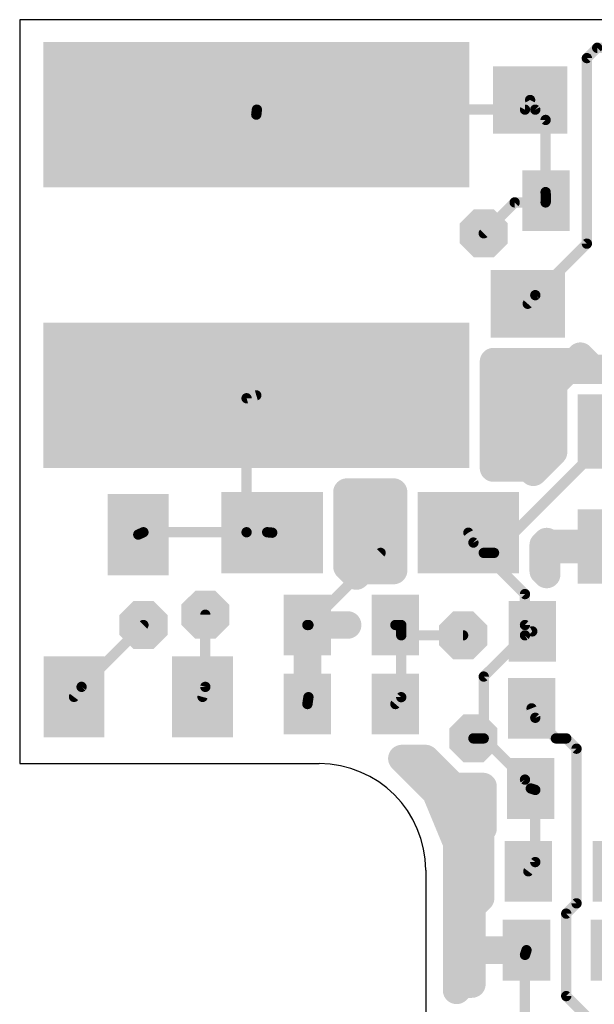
# Model space of a CAD drawing. Extents: x 0 to 48, y 0 to 28.
# Tile 4 of 8: x 0 to 8.5, y 13.4 to 28. Entities that reach past the tile are written whole.
import ezdxf

# ---------------------------------------------------------------- set-up
doc = ezdxf.new("R2010")
doc.units = 0
for name, color, linetype in [('1', 14, 'CONTINUOUS'), ('18', 94, 'CONTINUOUS'), ('20', 7, 'CONTINUOUS')]:
    doc.layers.add(name, color=color, linetype=linetype)

# ---------------------------------------------------------------- blocks, each defined once
blk = doc.blocks.new('RECT')
blk.add_solid([(-0.5, -0.5), (0.5, -0.5), (-0.5, 0.5), (0.5, 0.5)])
blk = doc.blocks.new('OCTAGONV')
at = {"const_width": 0.5}
blk.add_lwpolyline([(-0.25, -0.1036), (-0.25, 0.1036), (-0.1036, 0.25), (0.1036, 0.25), (0.25, 0.1036), (0.25, -0.1036), (0.1036, -0.25), (-0.1036, -0.25), (-0.25, -0.1036), (-0.25, 0.1036)], dxfattribs=at)

msp = doc.modelspace()

# ---------------------------------------------------------------- linework, layer by layer
at = {"layer": '1'}
for points, const_width in [([(8.382, 27.432), (8.5344, 27.5844)], 0.1524), ([(8.5344, 27.5844), (11.8872, 27.5844)], 0.1524), ([(8.382, 24.6888), (8.382, 27.432)], 0.1524), ([(7.5432, 26.8127), (7.4676, 26.67)], 0.1524), ([(7.62, 26.67), (7.5432, 26.8127)], 0.1524), ([(3.5052, 26.67), (3.4969, 26.596)], 0.1524), ([(7.4676, 26.67), (3.5052, 26.67)], 0.1524), ([(7.7724, 26.5176), (7.62, 26.67)], 0.1524), ([(7.7724, 25.4508), (7.7724, 26.5176)], 0.1524), ([(7.7783, 25.3238), (7.7724, 25.4508)], 0.1524), ([(6.858, 24.8412), (7.3152, 25.2984)], 0.1524), ([(7.3152, 25.2984), (7.7724, 25.2984)], 0.1524), ([(7.7724, 25.2984), (7.7783, 25.3238)], 0.1524), ([(7.62, 23.9268), (8.382, 24.6888)], 0.1524), ([(7.508, 23.7998), (7.62, 23.9268)], 0.1524), ([(7.0024, 21.3703), (7.0024, 22.9442)], 0.4064), ([(7.0024, 22.9442), (8.2053, 22.9442)], 0.4064), ([(8.2053, 22.9442), (8.2861, 23.0251)], 0.4064), ([(8.2861, 23.0251), (8.4686, 22.8426)], 0.4064), ([(8.098, 22.8174), (7.8898, 22.6092)], 0.4064), ([(9.3927, 22.8174), (8.098, 22.8174)], 0.4064), ([(8.4686, 22.8426), (9.161, 22.8426)], 0.4064), ([(7.0024, 22.7584), (8.039, 22.7584)], 0.4064), ([(7.8898, 22.6092), (7.8898, 21.6068)], 0.4064), ([(3.3528, 22.4028), (3.4969, 22.446)], 0.1524), ([(3.3528, 20.4216), (3.3528, 22.4028)], 0.1524), ([(7.0024, 22.352), (7.8898, 22.352)], 0.4064), ([(7.0024, 21.9456), (7.8898, 21.9456)], 0.4064), ([(7.0104, 20.1168), (8.6868, 21.7932)], 0.1524), ([(7.0024, 21.5392), (7.8222, 21.5392)], 0.4064), ([(7.8898, 21.6068), (7.591, 21.308)], 0.4064), ([(7.5288, 21.3703), (7.0024, 21.3703)], 0.4064), ([(7.591, 21.308), (7.5288, 21.3703)], 0.4064), ([(4.837, 21.0154), (5.5259, 21.0154)], 0.4064), ([(4.837, 19.9116), (4.837, 21.0154)], 0.4064), ([(5.5259, 21.0154), (5.5259, 19.8555)], 0.4064), ([(4.837, 20.7264), (5.5259, 20.7264)], 0.4064), ([(1.7525, 20.387), (1.8288, 20.4216)], 0.1524), ([(1.8288, 20.4216), (3.3528, 20.4216)], 0.1524), ([(3.3528, 20.4216), (3.6576, 20.4216)], 0.1524), ([(3.3528, 20.4216), (3.7315, 20.4148)], 0.1524), ([(3.6576, 20.4216), (3.7315, 20.4148)], 0.1524), ([(4.837, 20.32), (5.5259, 20.32)], 0.4064), ([(6.7056, 20.2692), (6.6315, 20.4148)], 0.1524), ([(6.858, 20.1168), (6.6315, 20.4148)], 0.1524), ([(7.737, 20.2328), (7.7882, 20.2841)], 0.4064), ([(7.737, 19.8483), (7.737, 20.2328)], 0.4064), ([(7.7882, 20.2841), (7.7882, 20.2587)], 0.4064), ([(7.7882, 20.2587), (8.6979, 20.2587)], 0.4064), ([(6.858, 20.1168), (6.7056, 20.2692)], 0.1524), ([(8.6979, 20.1649), (7.7882, 20.1649)], 0.4064), ([(7.7882, 20.1649), (7.7882, 19.797)], 0.4064), ([(5.334, 20.1168), (4.2672, 19.05)], 0.1524), ([(4.837, 19.9136), (5.5259, 19.9136)], 0.4064), ([(4.974, 19.7746), (4.837, 19.9116)], 0.4064), ([(7.4676, 19.5072), (6.858, 20.1168)], 0.1524), ([(6.858, 20.1168), (7.0104, 20.1168)], 0.1524), ([(7.737, 19.9136), (7.7882, 19.9136)], 0.4064), ([(5.0548, 19.8555), (4.974, 19.7746)], 0.4064), ([(5.5259, 19.8555), (5.0548, 19.8555)], 0.4064), ([(7.7882, 19.797), (7.737, 19.8483)], 0.4064), ([(7.4676, 19.05), (7.4676, 19.5072)], 0.1524), ([(2.7432, 19.2024), (2.7432, 18.1356)], 0.1524), ([(4.2516, 18.7887), (4.2516, 19.0489)], 0.4064), ([(4.2516, 19.0489), (4.2526, 19.0489)], 0.4064), ([(4.2526, 19.0489), (4.2526, 18.7887)], 0.4064), ([(4.2532, 19.0494), (4.2532, 19.0504)], 0.4064), ([(4.2532, 19.0504), (4.8466, 19.0504)], 0.4064), ([(4.8466, 19.0494), (4.2532, 19.0494)], 0.4064), ([(4.8466, 19.0504), (4.8466, 19.0494)], 0.4064), ([(0.9144, 18.1356), (1.8288, 19.05)], 0.1524), ([(4.2672, 19.05), (4.2522, 19.05)], 0.1524), ([(4.2672, 19.05), (4.2672, 17.9832)], 0.1524), ([(5.6388, 19.05), (5.5522, 19.05)], 0.1524), ([(5.6388, 18.8976), (5.5522, 19.05)], 0.1524), ([(5.6388, 18.8976), (5.6388, 19.05)], 0.1524), ([(7.5752, 18.9559), (7.4676, 19.05)], 0.1524), ([(4.2516, 17.8826), (4.2516, 18.7887)], 0.4064), ([(4.2526, 18.7887), (4.2526, 17.8826)], 0.4064), ([(5.6388, 17.9832), (5.6388, 18.8976)], 0.1524), ([(5.6388, 18.8976), (6.5532, 18.8976)], 0.1524), ([(6.858, 18.288), (7.4676, 18.8976)], 0.1524), ([(7.4676, 18.8976), (7.5752, 18.9559)], 0.1524), ([(4.2516, 18.6944), (4.2526, 18.6944)], 0.4064), ([(4.2516, 18.288), (4.2526, 18.288)], 0.4064), ([(6.858, 17.3736), (6.858, 18.288)], 0.1524), ([(0.8025, 17.987), (0.9144, 18.1356)], 0.1524), ([(2.7432, 18.1356), (2.7025, 17.987)], 0.1524), ([(4.2526, 17.8826), (4.2516, 17.8826)], 0.4064), ([(4.2672, 17.9832), (4.2522, 17.8816)], 0.1524), ([(5.5522, 17.8816), (5.6388, 17.9832)], 0.1524), ([(7.62, 17.6784), (7.5654, 17.8179)], 0.1524), ([(7.9248, 17.3736), (7.62, 17.6784)], 0.1524), ([(6.7056, 17.3736), (6.858, 17.3736)], 0.1524), ([(6.858, 17.3736), (7.4676, 16.764)], 0.1524), ([(8.0772, 17.3736), (7.9248, 17.3736)], 0.1524), ([(8.2296, 17.2212), (8.0772, 17.3736)], 0.1524), ([(6.1478, 16.5763), (5.648, 17.076)], 0.4064), ([(5.648, 17.076), (5.9975, 17.076)], 0.4064), ([(5.6553, 17.0688), (6.0046, 17.0688)], 0.4064), ([(5.9975, 17.076), (6.411, 16.6624)], 0.4064), ([(8.2296, 14.9352), (8.2296, 17.2212)], 0.1524), ([(6.0617, 16.6624), (6.411, 16.6624)], 0.4064), ([(6.1478, 16.5762), (6.1478, 16.5763)], 0.4064), ([(6.457, 15.8298), (6.1478, 16.5762)], 0.4064), ([(6.411, 16.6624), (6.8477, 16.6624)], 0.4064), ([(6.8477, 16.6624), (6.8477, 16.0415)], 0.4064), ([(7.4676, 16.764), (7.5533, 16.6334)], 0.1524), ([(7.5533, 16.6334), (7.62, 16.6116)], 0.1524), ([(7.62, 16.6116), (7.62, 15.5448)], 0.1524), ([(6.2805, 16.256), (6.8477, 16.256)], 0.4064), ([(6.8477, 16.0415), (6.8114, 16.0052)], 0.4064), ([(6.8114, 16.0052), (6.8114, 15.0097)], 0.4064), ([(6.4488, 15.8496), (6.8114, 15.8496)], 0.4064), ([(6.457, 15.8297), (6.457, 15.8298)], 0.4064), ([(6.457, 15.615), (6.457, 15.8297)], 0.4064), ([(6.4571, 15.615), (6.457, 15.615)], 0.4064), ([(6.4571, 13.648), (6.4571, 15.615)], 0.4064), ([(6.4571, 15.4432), (6.8114, 15.4432)], 0.4064), ([(7.62, 15.5448), (7.517, 15.4079)], 0.1524), ([(6.4571, 15.0368), (6.8114, 15.0368)], 0.4064), ([(6.8114, 15.0097), (6.683, 14.8814)], 0.4064), ([(6.683, 14.8814), (6.683, 14.2425)], 0.4064), ([(8.0772, 14.7828), (8.2296, 14.9352)], 0.1524), ([(8.0772, 13.5636), (8.0772, 14.7828)], 0.1524), ([(6.4571, 14.6304), (6.683, 14.6304)], 0.4064), ([(6.4571, 14.224), (6.683, 14.224)], 0.4064), ([(6.683, 14.2425), (7.4891, 14.2425)], 0.4064), ([(7.4891, 14.2415), (6.683, 14.2415)], 0.4064), ([(6.683, 14.2415), (6.683, 13.7408)], 0.4064), ([(7.4891, 14.2425), (7.4891, 14.2415)], 0.4064), ([(7.4676, 14.1732), (7.4902, 14.2421)], 0.1524), ([(7.4676, 12.8016), (7.4676, 14.1732)], 0.1524), ([(6.4571, 13.8176), (6.683, 13.8176)], 0.4064), ([(6.5498, 13.7408), (6.4571, 13.648)], 0.4064), ([(6.683, 13.7408), (6.5498, 13.7408)], 0.4064), ([(8.8392, 12.8016), (8.0772, 13.5636)], 0.1524)]:
    msp.add_lwpolyline(points, dxfattribs=dict(at, const_width=const_width))
for points, const_width in [([(8.5344, 27.6225, 1), (8.5344, 27.5463)], 0.0762), ([(8.5613, 27.5575, 1), (8.5075, 27.6113)], 0.0762), ([(8.4201, 27.432, 1), (8.3439, 27.432)], 0.0762), ([(8.3551, 27.4589, 1), (8.4089, 27.4051)], 0.0762), ([(7.5767, 26.8308, 1), (7.5097, 26.7946)], 0.0762), ([(7.5769, 26.7949, 1), (7.5095, 26.8305)], 0.0762), ([(3.5052, 26.7081, 1), (3.5052, 26.6319)], 0.0762), ([(3.5431, 26.6658, 1), (3.4673, 26.6742)], 0.0762), ([(7.4339, 26.6878, 1), (7.5013, 26.6522)], 0.0762), ([(7.4676, 26.6319, 1), (7.4676, 26.7081)], 0.0762), ([(7.6469, 26.6969, 1), (7.5931, 26.6431)], 0.0762), ([(7.5865, 26.6519, 1), (7.6535, 26.6881)], 0.0762), ([(3.459, 26.6002, 1), (3.5348, 26.5918)], 0.0762), ([(7.8105, 26.5176, 1), (7.7343, 26.5176)], 0.0762), ([(7.7455, 26.4907, 1), (7.7993, 26.5445)], 0.0762), ([(7.8105, 25.4526, 1), (7.7343, 25.449)], 0.0762), ([(7.7343, 25.4508, 1), (7.8105, 25.4508)], 0.0762), ([(7.3152, 25.3365, 1), (7.3152, 25.2603)], 0.0762), ([(7.3421, 25.2715, 1), (7.2883, 25.3253)], 0.0762), ([(7.7353, 25.307, 1), (7.8095, 25.2898)], 0.0762), ([(7.7402, 25.322, 1), (7.8164, 25.3256)], 0.0762), ([(7.8154, 25.3152, 1), (7.7412, 25.3324)], 0.0762), ([(7.7724, 25.2603, 1), (7.7724, 25.3365)], 0.0762), ([(6.8311, 24.8681, 1), (6.8849, 24.8143)], 0.0762), ([(8.4089, 24.6619, 1), (8.3551, 24.7157)], 0.0762), ([(8.3439, 24.6888, 1), (8.4201, 24.6888)], 0.0762), ([(7.5931, 23.9537, 1), (7.6469, 23.8999)], 0.0762), ([(7.6486, 23.9016, 1), (7.5914, 23.952)], 0.0762), ([(7.4794, 23.825, 1), (7.5366, 23.7746)], 0.0762), ([(7.104, 22.9442, 1), (6.9008, 22.9442)], 0.2032), ([(7.0024, 23.0458, 1), (7.0024, 22.8426)], 0.2032), ([(8.3579, 23.0969, 1), (8.2143, 22.9533)], 0.2032), ([(8.2053, 22.8426, 1), (8.2053, 23.0458)], 0.2032), ([(8.358, 22.9533, 1), (8.2142, 23.0969)], 0.2032), ([(8.098, 22.919, 1), (8.098, 22.7158)], 0.2032), ([(8.1698, 22.7456, 1), (8.0262, 22.8892)], 0.2032), ([(8.1334, 23.016, 1), (8.2772, 22.8724)], 0.2032), ([(8.4686, 22.9442, 1), (8.4686, 22.741)], 0.2032), ([(8.3968, 22.7708, 1), (8.5404, 22.9144)], 0.2032), ([(7.0024, 22.86, 1), (7.0024, 22.6568)], 0.2032), ([(8.039, 22.6568, 1), (8.039, 22.86)], 0.2032), ([(7.9914, 22.6092, 1), (7.7882, 22.6092)], 0.2032), ([(7.818, 22.681, 1), (7.9616, 22.5374)], 0.2032), ([(3.3909, 22.4028, 1), (3.3147, 22.4028)], 0.0762), ([(3.3419, 22.4393, 1), (3.3637, 22.3663)], 0.0762), ([(3.5078, 22.4095, 1), (3.486, 22.4825)], 0.0762), ([(7.0024, 22.4536, 1), (7.0024, 22.2504)], 0.2032), ([(7.8898, 22.2504, 1), (7.8898, 22.4536)], 0.2032), ([(7.0024, 22.0472, 1), (7.0024, 21.844)], 0.2032), ([(7.8898, 21.844, 1), (7.8898, 22.0472)], 0.2032), ([(7.0024, 21.6408, 1), (7.0024, 21.4376)], 0.2032), ([(7.7882, 21.6068, 1), (7.9914, 21.6068)], 0.2032), ([(7.9616, 21.535, 1), (7.818, 21.6786)], 0.2032), ([(7.8222, 21.4376, 1), (7.8222, 21.6408)], 0.2032), ([(7.0024, 21.4719, 1), (7.0024, 21.2687)], 0.2032), ([(7.6007, 21.4421, 1), (7.4569, 21.2985)], 0.2032), ([(7.5288, 21.2687, 1), (7.5288, 21.4719)], 0.2032), ([(6.9008, 21.3703, 1), (7.104, 21.3703)], 0.2032), ([(7.5192, 21.3798, 1), (7.6628, 21.2362)], 0.2032), ([(7.5191, 21.2362, 1), (7.6629, 21.3798)], 0.2032), ([(4.837, 21.117, 1), (4.837, 20.9138)], 0.2032), ([(4.9386, 21.0154, 1), (4.7354, 21.0154)], 0.2032), ([(5.6275, 21.0154, 1), (5.4243, 21.0154)], 0.2032), ([(5.5259, 20.9138, 1), (5.5259, 21.117)], 0.2032), ([(4.837, 20.828, 1), (4.837, 20.6248)], 0.2032), ([(5.5259, 20.6248, 1), (5.5259, 20.828)], 0.2032), ([(1.7368, 20.4217, 1), (1.7682, 20.3523)], 0.0762), ([(1.8288, 20.4597, 1), (1.8288, 20.3835)], 0.0762), ([(1.8445, 20.3869, 1), (1.8131, 20.4563)], 0.0762), ([(3.3528, 20.4597, 1), (3.3528, 20.3835)], 0.0762), ([(3.3535, 20.4597, 1), (3.3521, 20.3835)], 0.0762), ([(3.3147, 20.4216, 1), (3.3909, 20.4216)], 0.0762), ([(3.3528, 20.3835, 1), (3.3528, 20.4597)], 0.0762), ([(3.6611, 20.4595, 1), (3.6541, 20.3837)], 0.0762), ([(3.6576, 20.3835, 1), (3.6576, 20.4597)], 0.0762), ([(3.728, 20.3769, 1), (3.735, 20.4527)], 0.0762), ([(3.7308, 20.3767, 1), (3.7322, 20.4529)], 0.0762), ([(4.837, 20.4216, 1), (4.837, 20.2184)], 0.2032), ([(5.5259, 20.2184, 1), (5.5259, 20.4216)], 0.2032), ([(6.6655, 20.4321, 1), (6.5975, 20.3975)], 0.0762), ([(6.6618, 20.4379, 1), (6.6012, 20.3917)], 0.0762), ([(7.8386, 20.2328, 1), (7.6354, 20.2328)], 0.2032), ([(7.6651, 20.3046, 1), (7.8089, 20.161)], 0.2032), ([(7.8898, 20.2841, 1), (7.6866, 20.2841)], 0.2032), ([(7.7882, 20.3603, 1), (7.7882, 20.1571)], 0.2032), ([(7.8601, 20.2123, 1), (7.7163, 20.3559)], 0.2032), ([(6.7325, 20.2961, 1), (6.6787, 20.2423)], 0.0762), ([(6.6716, 20.2519, 1), (6.7396, 20.2865)], 0.0762), ([(7.7882, 20.2665, 1), (7.7882, 20.0633)], 0.2032), ([(7.8898, 20.1649, 1), (7.6866, 20.1649)], 0.2032), ([(7.6866, 20.2587, 1), (7.8898, 20.2587)], 0.2032), ([(4.837, 20.0152, 1), (4.837, 19.812)], 0.2032), ([(4.9088, 19.9834, 1), (4.7652, 19.8398)], 0.2032), ([(5.3609, 20.0899, 1), (5.3071, 20.1437)], 0.0762), ([(5.5259, 19.812, 1), (5.5259, 20.0152)], 0.2032), ([(6.858, 20.1549, 1), (6.858, 20.0787)], 0.0762), ([(6.8849, 20.1437, 1), (6.8311, 20.0899)], 0.0762), ([(6.8277, 20.0937, 1), (6.8883, 20.1399)], 0.0762), ([(6.8311, 20.0899, 1), (6.8849, 20.1437)], 0.0762), ([(6.9835, 20.1437, 1), (7.0373, 20.0899)], 0.0762), ([(7.0104, 20.0787, 1), (7.0104, 20.1549)], 0.0762), ([(7.737, 20.0152, 1), (7.737, 19.812)], 0.2032), ([(7.7882, 19.812, 1), (7.7882, 20.0152)], 0.2032), ([(4.7354, 19.9116, 1), (4.9386, 19.9116)], 0.2032), ([(4.9021, 19.8464, 1), (5.0459, 19.7028)], 0.2032), ([(4.9022, 19.7028, 1), (5.0458, 19.8464)], 0.2032), ([(5.0548, 19.9571, 1), (5.0548, 19.7539)], 0.2032), ([(5.1267, 19.7837, 1), (4.9829, 19.9273)], 0.2032), ([(5.4243, 19.8555, 1), (5.6275, 19.8555)], 0.2032), ([(5.5259, 19.7539, 1), (5.5259, 19.9571)], 0.2032), ([(7.8089, 19.9201, 1), (7.6651, 19.7765)], 0.2032), ([(7.6354, 19.8483, 1), (7.8386, 19.8483)], 0.2032), ([(7.7163, 19.7252, 1), (7.8601, 19.8688)], 0.2032), ([(7.6866, 19.797, 1), (7.8898, 19.797)], 0.2032), ([(7.5057, 19.5072, 1), (7.4295, 19.5072)], 0.0762), ([(7.4407, 19.4803, 1), (7.4945, 19.5341)], 0.0762), ([(2.7813, 19.2024, 1), (2.7051, 19.2024)], 0.0762), ([(4.3532, 19.0489, 1), (4.15, 19.0489)], 0.2032), ([(4.2516, 19.1505, 1), (4.2516, 18.9473)], 0.2032), ([(4.3542, 19.0489, 1), (4.151, 19.0489)], 0.2032), ([(4.3548, 19.0504, 1), (4.1516, 19.0504)], 0.2032), ([(4.2532, 19.152, 1), (4.2532, 18.9488)], 0.2032), ([(4.2532, 19.151, 1), (4.2532, 18.9478)], 0.2032), ([(4.2526, 18.9473, 1), (4.2526, 19.1505)], 0.2032), ([(4.9482, 19.0504, 1), (4.745, 19.0504)], 0.2032), ([(4.8466, 18.9488, 1), (4.8466, 19.152)], 0.2032), ([(4.8466, 18.9478, 1), (4.8466, 19.151)], 0.2032), ([(1.8557, 19.0231, 1), (1.8019, 19.0769)], 0.0762), ([(4.1516, 19.0494, 1), (4.3548, 19.0494)], 0.2032), ([(4.2522, 19.0881, 1), (4.2522, 19.0119)], 0.0762), ([(4.3053, 19.05, 1), (4.2291, 19.05)], 0.0762), ([(4.2403, 19.0769, 1), (4.2941, 19.0231)], 0.0762), ([(4.2672, 19.0119, 1), (4.2672, 19.0881)], 0.0762), ([(4.745, 19.0494, 1), (4.9482, 19.0494)], 0.2032), ([(5.5522, 19.0881, 1), (5.5522, 19.0119)], 0.0762), ([(5.5853, 19.0688, 1), (5.5191, 19.0312)], 0.0762), ([(5.6769, 19.05, 1), (5.6007, 19.05)], 0.0762), ([(5.6388, 19.0119, 1), (5.6388, 19.0881)], 0.0762), ([(7.4927, 19.0787, 1), (7.4425, 19.0213)], 0.0762), ([(7.4295, 19.05, 1), (7.5057, 19.05)], 0.0762), ([(4.3532, 18.7887, 1), (4.15, 18.7887)], 0.2032), ([(4.3542, 18.7887, 1), (4.151, 18.7887)], 0.2032), ([(5.6769, 18.8976, 1), (5.6007, 18.8976)], 0.0762), ([(5.6388, 18.9357, 1), (5.6388, 18.8595)], 0.0762), ([(5.6007, 18.8976, 1), (5.6769, 18.8976)], 0.0762), ([(5.6057, 18.8788, 1), (5.6719, 18.9164)], 0.0762), ([(6.5532, 18.8595, 1), (6.5532, 18.9357)], 0.0762), ([(7.4494, 18.9311, 1), (7.4858, 18.8641)], 0.0762), ([(7.4945, 18.8707, 1), (7.4407, 18.9245)], 0.0762), ([(7.5501, 18.9272, 1), (7.6003, 18.9846)], 0.0762), ([(7.5934, 18.9224, 1), (7.557, 18.9894)], 0.0762), ([(4.2516, 18.796, 1), (4.2516, 18.5928)], 0.2032), ([(4.15, 18.7887, 1), (4.3532, 18.7887)], 0.2032), ([(4.151, 18.7887, 1), (4.3542, 18.7887)], 0.2032), ([(4.2526, 18.5928, 1), (4.2526, 18.796)], 0.2032), ([(4.2516, 18.3896, 1), (4.2516, 18.1864)], 0.2032), ([(4.2526, 18.1864, 1), (4.2526, 18.3896)], 0.2032), ([(6.8961, 18.288, 1), (6.8199, 18.288)], 0.0762), ([(6.8311, 18.3149, 1), (6.8849, 18.2611)], 0.0762), ([(0.8875, 18.1625, 1), (0.9413, 18.1087)], 0.0762), ([(0.9448, 18.1127, 1), (0.884, 18.1585)], 0.0762), ([(2.7799, 18.1255, 1), (2.7065, 18.1457)], 0.0762), ([(2.7051, 18.1356, 1), (2.7813, 18.1356)], 0.0762), ([(4.2516, 17.9842, 1), (4.2516, 17.781)], 0.2032), ([(4.2526, 17.781, 1), (4.2526, 17.9842)], 0.2032), ([(4.3049, 17.9776, 1), (4.2295, 17.9888)], 0.0762), ([(5.6678, 17.9585, 1), (5.6098, 18.0079)], 0.0762), ([(0.7721, 18.0099, 1), (0.8329, 17.9641)], 0.0762), ([(2.6658, 17.9971, 1), (2.7392, 17.9769)], 0.0762), ([(4.15, 17.8826, 1), (4.3532, 17.8826)], 0.2032), ([(4.151, 17.8826, 1), (4.3542, 17.8826)], 0.2032), ([(4.2145, 17.8872, 1), (4.2899, 17.876)], 0.0762), ([(4.2291, 17.9832, 1), (4.3053, 17.9832)], 0.0762), ([(5.5232, 17.9063, 1), (5.5812, 17.8569)], 0.0762), ([(5.6007, 17.9832, 1), (5.6769, 17.9832)], 0.0762), ([(7.6009, 17.8318, 1), (7.5299, 17.804)], 0.0762), ([(7.6469, 17.7053, 1), (7.5931, 17.6515)], 0.0762), ([(7.5845, 17.6645, 1), (7.6555, 17.6923)], 0.0762), ([(6.7056, 17.4117, 1), (6.7056, 17.3355)], 0.0762), ([(6.8199, 17.3736, 1), (6.8961, 17.3736)], 0.0762), ([(6.8849, 17.4005, 1), (6.8311, 17.3467)], 0.0762), ([(6.858, 17.3355, 1), (6.858, 17.4117)], 0.0762), ([(7.9248, 17.4117, 1), (7.9248, 17.3355)], 0.0762), ([(7.8979, 17.3467, 1), (7.9517, 17.4005)], 0.0762), ([(8.1041, 17.4005, 1), (8.0503, 17.3467)], 0.0762), ([(8.0772, 17.3355, 1), (8.0772, 17.4117)], 0.0762), ([(5.648, 17.1776, 1), (5.648, 16.9744)], 0.2032), ([(5.7198, 17.1478, 1), (5.5762, 17.0042)], 0.2032), ([(5.6553, 17.1704, 1), (5.6553, 16.9672)], 0.2032), ([(6.0694, 17.1478, 1), (5.9256, 17.0042)], 0.2032), ([(5.9975, 16.9744, 1), (5.9975, 17.1776)], 0.2032), ([(6.0046, 16.9672, 1), (6.0046, 17.1704)], 0.2032), ([(8.2677, 17.2212, 1), (8.1915, 17.2212)], 0.0762), ([(8.2027, 17.1943, 1), (8.2565, 17.2481)], 0.0762), ([(6.0617, 16.764, 1), (6.0617, 16.5608)], 0.2032), ([(6.2494, 16.5763, 1), (6.0462, 16.5763)], 0.2032), ([(6.2417, 16.6151, 1), (6.0539, 16.5373)], 0.2032), ([(6.076, 16.5045, 1), (6.2196, 16.6481)], 0.2032), ([(6.411, 16.764, 1), (6.411, 16.5608)], 0.2032), ([(6.3391, 16.5906, 1), (6.4829, 16.7342)], 0.2032), ([(6.411, 16.5608, 1), (6.411, 16.764)], 0.2032), ([(6.9493, 16.6624, 1), (6.7461, 16.6624)], 0.2032), ([(6.8477, 16.5608, 1), (6.8477, 16.764)], 0.2032), ([(7.4995, 16.7849, 1), (7.4357, 16.7431)], 0.0762), ([(7.4407, 16.7371, 1), (7.4945, 16.7909)], 0.0762), ([(6.0462, 16.5762, 1), (6.2494, 16.5762)], 0.2032), ([(7.5651, 16.6696, 1), (7.5415, 16.5972)], 0.0762), ([(7.5214, 16.6125, 1), (7.5852, 16.6543)], 0.0762), ([(7.6581, 16.6116, 1), (7.5819, 16.6116)], 0.0762), ([(7.6082, 16.5754, 1), (7.6318, 16.6478)], 0.0762), ([(6.2805, 16.3576, 1), (6.2805, 16.1544)], 0.2032), ([(6.8477, 16.1544, 1), (6.8477, 16.3576)], 0.2032), ([(6.913, 16.0052, 1), (6.7098, 16.0052)], 0.2032), ([(6.7396, 16.077, 1), (6.8832, 15.9334)], 0.2032), ([(6.9195, 15.9697, 1), (6.7759, 16.1133)], 0.2032), ([(6.4488, 15.9512, 1), (6.4488, 15.748)], 0.2032), ([(6.5586, 15.8298, 1), (6.3554, 15.8298)], 0.2032), ([(6.5586, 15.8297, 1), (6.3554, 15.8297)], 0.2032), ([(6.7461, 16.0415, 1), (6.9493, 16.0415)], 0.2032), ([(6.8114, 15.748, 1), (6.8114, 15.9512)], 0.2032), ([(6.3554, 15.8297, 1), (6.5586, 15.8297)], 0.2032), ([(6.3631, 15.7909, 1), (6.5509, 15.8687)], 0.2032), ([(6.457, 15.7166, 1), (6.457, 15.5134)], 0.2032), ([(6.5587, 15.615, 1), (6.3555, 15.615)], 0.2032), ([(6.4571, 15.5134, 1), (6.4571, 15.7166)], 0.2032), ([(6.3554, 15.615, 1), (6.5586, 15.615)], 0.2032), ([(6.4571, 15.5448, 1), (6.4571, 15.3416)], 0.2032), ([(6.8114, 15.3416, 1), (6.8114, 15.5448)], 0.2032), ([(7.5819, 15.5448, 1), (7.6581, 15.5448)], 0.0762), ([(7.6504, 15.5219, 1), (7.5896, 15.5677)], 0.0762), ([(7.4866, 15.4308, 1), (7.5474, 15.385)], 0.0762), ([(6.4571, 15.1384, 1), (6.4571, 14.9352)], 0.2032), ([(6.8832, 14.9378, 1), (6.7396, 15.0816)], 0.2032), ([(6.8114, 14.9352, 1), (6.8114, 15.1384)], 0.2032), ([(6.7846, 14.8814, 1), (6.5814, 14.8814)], 0.2032), ([(6.6112, 14.9533, 1), (6.7548, 14.8095)], 0.2032), ([(6.7098, 15.0097, 1), (6.913, 15.0097)], 0.2032), ([(8.2565, 14.9083, 1), (8.2027, 14.9621)], 0.0762), ([(8.1153, 14.7828, 1), (8.0391, 14.7828)], 0.0762), ([(8.1915, 14.9352, 1), (8.2677, 14.9352)], 0.0762), ([(6.4571, 14.732, 1), (6.4571, 14.5288)], 0.2032), ([(6.683, 14.5288, 1), (6.683, 14.732)], 0.2032), ([(8.0503, 14.8097, 1), (8.1041, 14.7559)], 0.0762), ([(6.4571, 14.3256, 1), (6.4571, 14.1224)], 0.2032), ([(6.683, 14.3441, 1), (6.683, 14.1409)], 0.2032), ([(6.683, 14.3431, 1), (6.683, 14.1399)], 0.2032), ([(6.7846, 14.2415, 1), (6.5814, 14.2415)], 0.2032), ([(6.683, 14.1224, 1), (6.683, 14.3256)], 0.2032), ([(7.5907, 14.2425, 1), (7.3875, 14.2425)], 0.2032), ([(7.4891, 14.1409, 1), (7.4891, 14.3441)], 0.2032), ([(7.4891, 14.1399, 1), (7.4891, 14.3431)], 0.2032), ([(6.5814, 14.2425, 1), (6.7846, 14.2425)], 0.2032), ([(7.3875, 14.2415, 1), (7.5907, 14.2415)], 0.2032), ([(7.5264, 14.2302, 1), (7.454, 14.254)], 0.0762), ([(7.5057, 14.1732, 1), (7.4295, 14.1732)], 0.0762), ([(7.4314, 14.1851, 1), (7.5038, 14.1613)], 0.0762), ([(6.4571, 13.9192, 1), (6.4571, 13.716)], 0.2032), ([(6.683, 13.716, 1), (6.683, 13.9192)], 0.2032), ([(6.5498, 13.8424, 1), (6.5498, 13.6392)], 0.2032), ([(6.6217, 13.669, 1), (6.4779, 13.8126)], 0.2032), ([(6.5814, 13.7408, 1), (6.7846, 13.7408)], 0.2032), ([(6.683, 13.6392, 1), (6.683, 13.8424)], 0.2032), ([(6.3852, 13.7198, 1), (6.529, 13.5762)], 0.2032), ([(6.3555, 13.648, 1), (6.5587, 13.648)], 0.2032), ([(8.0391, 13.5636, 1), (8.1153, 13.5636)], 0.0762), ([(8.1041, 13.5905, 1), (8.0503, 13.5367)], 0.0762)]:
    msp.add_lwpolyline(points, format="xyb", dxfattribs=dict(at, const_width=const_width))
at = {"layer": '20'}
for p, q in [((48, 28), (0, 28)), ((0, 28), (0, 17)), ((0, 17), (4.4257, 17)), ((6, 15.4257), (6, 12.269))]:
    msp.add_line(p, q, dxfattribs=at)
msp.add_arc((4.4257, 15.4257), 1.5743, 0, 90, dxfattribs=at)

# ---------------------------------------------------------------- block references
at = {"layer": '1'}
for p, xscale, yscale in [((3.4969, 26.596), 6.3, 2.15), ((7.7783, 25.3238), 0.7, 0.9), ((3.4969, 22.446), 6.3, 2.15), ((1.7525, 20.387), 0.9, 1.2), ((7.5752, 18.9559), 0.7, 0.9), ((0.8025, 17.987), 0.9, 1.2), ((2.7025, 17.987), 0.9, 1.2), ((7.5533, 16.6334), 0.7, 0.9), ((7.517, 15.4079), 0.7, 0.9), ((8.817, 15.4079), 0.7, 0.9)]:
    msp.add_blockref('RECT', p, dxfattribs=dict(at, xscale=xscale, yscale=yscale))
at = {"layer": '1', "xscale": 1.1}
for p in [(7.5432, 26.8127), (7.508, 23.7998)]:
    msp.add_blockref('RECT', p, dxfattribs=at)
at = {"layer": '1', "xscale": 1.1, "rotation": 270}
for p in [(8.7454, 21.9119), (8.7454, 20.2119)]:
    msp.add_blockref('RECT', p, dxfattribs=at)
at = {"layer": '1', "rotation": 180}
for p, xscale, yscale in [((3.7315, 20.4148), 1.5, 1.2), ((6.6315, 20.4148), 1.5, 1.2), ((4.2522, 19.05), 0.7, 0.9), ((5.5522, 19.05), 0.7, 0.9), ((4.2522, 17.8816), 0.7, 0.9), ((5.5522, 17.8816), 0.7, 0.9), ((7.5654, 17.8179), 0.7, 0.9), ((7.4902, 14.2421), 0.7, 0.9), ((8.7902, 14.2421), 0.7, 0.9)]:
    msp.add_blockref('RECT', p, dxfattribs=dict(at, xscale=xscale, yscale=yscale))
at = {"layer": '18', "xscale": 0.7112, "yscale": 0.7112}
for p in [(6.858, 24.8412), (5.334, 20.1168), (2.7432, 19.2024), (1.8288, 19.05), (6.5532, 18.8976), (6.7056, 17.3736)]:
    msp.add_blockref('OCTAGONV', p, dxfattribs=at)

doc.saveas('drawing.dxf')
